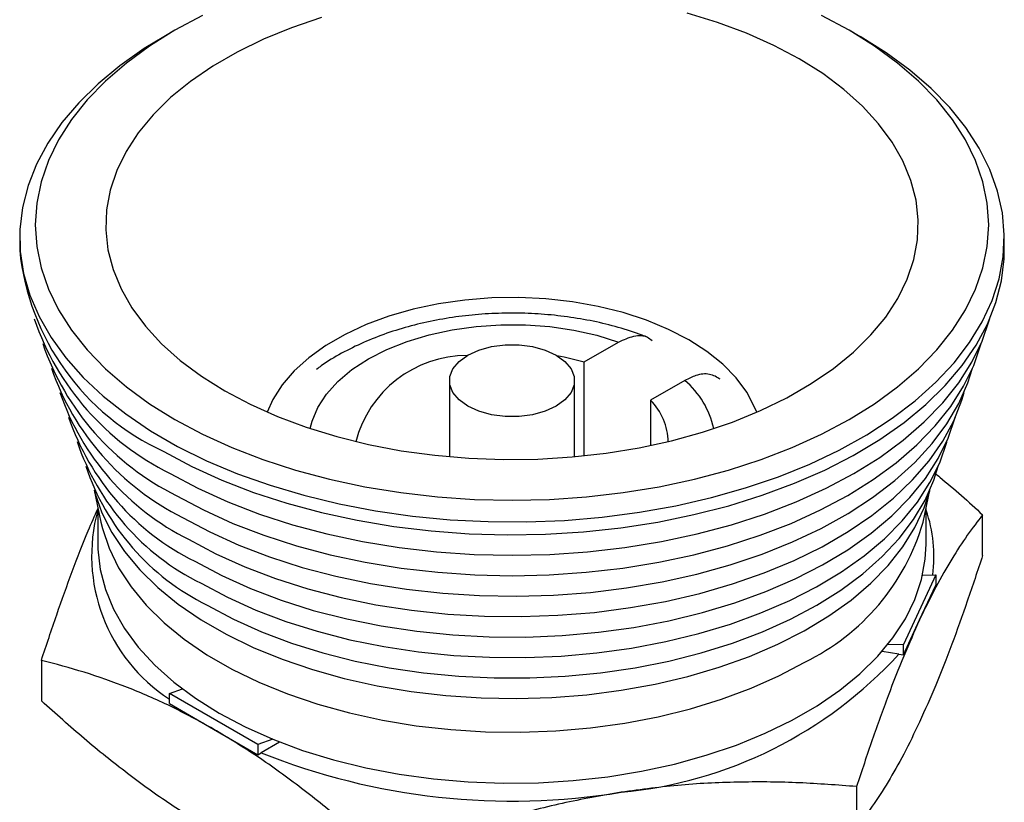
# Model space of a CAD drawing. Header units: millimetres. Extents: x 2282 to 2558, y 1608 to 1800.
# Tile 12 of 14: x 2425 to 2456, y 1745 to 1770. Entities that reach past the tile are written whole.
import ezdxf

# ---------------------------------------------------------------- set-up
doc = ezdxf.new("R2010")
doc.units = ezdxf.units.MM
doc.layers.add('1轮廓实线层', color=7, linetype='Continuous')

msp = doc.modelspace()

# ---------------------------------------------------------------- linework, layer by layer
at = {"layer": '1轮廓实线层', "linetype": 'Continuous', "lineweight": 25}
for p, q in [((2429.623, 1769.422), (2429.269, 1769.218)), ((2451.547, 1769.218), (2451.193, 1769.422)), ((2424.658, 1762.79), (2424.658, 1762.382)), ((2456.158, 1762.382), (2456.158, 1762.79)), ((2442.72, 1758.817), (2443.819, 1759.452)), ((2442.72, 1755.813), (2442.72, 1758.817)), ((2438.408, 1758.217), (2438.408, 1755.783)), ((2442.408, 1755.783), (2442.408, 1758.217)), ((2445.941, 1758.227), (2444.841, 1757.592)), ((2444.841, 1757.592), (2444.841, 1756.143)), ((2427.037, 1754.717), (2427.258, 1753.687)), ((2453.558, 1753.687), (2453.778, 1754.717)), ((2427.158, 1754.154), (2427.158, 1752.992)), ((2453.658, 1752.992), (2453.658, 1754.154)), ((2455.465, 1752.631), (2455.465, 1753.928)), ((2453.966, 1752.008), (2452.93, 1749.778)), ((2453.547, 1752.002), (2453.966, 1752.008)), ((2453.966, 1752.008), (2453.966, 1751.681)), ((2453.448, 1750.566), (2453.966, 1751.681)), ((2452.93, 1749.451), (2453.448, 1750.566)), ((2452.786, 1749.473), (2452.247, 1749.557)), ((2452.93, 1749.778), (2452.426, 1749.77)), ((2452.93, 1749.451), (2452.93, 1749.778)), ((2425.351, 1749.27), (2425.351, 1747.973)), ((2452.786, 1749.473), (2452.93, 1749.451)), ((2429.448, 1748.216), (2429.864, 1748.36)), ((2432.276, 1746.583), (2429.448, 1748.216)), ((2429.448, 1747.889), (2429.448, 1748.216)), ((2429.448, 1747.889), (2430.862, 1747.073)), ((2430.862, 1747.073), (2432.276, 1746.256)), ((2432.753, 1746.748), (2432.276, 1746.583)), ((2432.276, 1746.583), (2432.276, 1746.256)), ((2432.975, 1746.659), (2432.382, 1746.317)), ((2432.276, 1746.256), (2432.382, 1746.317)), ((2451.431, 1745.235), (2451.431, 1743.938))]:
    msp.add_line(p, q, dxfattribs=at)
at = {"layer": '1轮廓实线层', "linetype": 'Continuous', "lineweight": 25, "flags": 128}
for points in [[(2430.504, 1769.893), (2429.625, 1769.423), (2428.812, 1768.916), (2428.07, 1768.373), (2427.405, 1767.798), (2426.82, 1767.195), (2426.319, 1766.567), (2425.904, 1765.919), (2425.579, 1765.253), (2425.346, 1764.575), (2425.205, 1763.889), (2425.158, 1763.198), (2425.205, 1762.508), (2425.346, 1761.821), (2425.579, 1761.143), (2425.904, 1760.478), (2426.319, 1759.829), (2426.82, 1759.202), (2427.405, 1758.598), (2428.07, 1758.024), (2428.812, 1757.481), (2429.625, 1756.973)], [(2434.31, 1769.826), (2433.358, 1769.504), (2432.458, 1769.136), (2431.614, 1768.725), (2430.834, 1768.275), (2430.122, 1767.788), (2429.485, 1767.268), (2428.927, 1766.718), (2428.451, 1766.144), (2428.061, 1765.548), (2427.761, 1764.935), (2427.551, 1764.309), (2427.434, 1763.676), (2427.411, 1763.039), (2427.481, 1762.403), (2427.644, 1761.773), (2427.9, 1761.154), (2428.245, 1760.549), (2428.678, 1759.963), (2429.196, 1759.4), (2429.794, 1758.865), (2430.469, 1758.361), (2431.216, 1757.892)], [(2429.625, 1756.973), (2430.504, 1756.504), (2431.444, 1756.076), (2432.44, 1755.692), (2433.485, 1755.354), (2434.572, 1755.065), (2435.695, 1754.826), (2436.848, 1754.638), (2438.022, 1754.503), (2439.211, 1754.422), (2440.408, 1754.395), (2441.604, 1754.422), (2442.794, 1754.503), (2443.968, 1754.638), (2445.12, 1754.826), (2446.244, 1755.065), (2447.331, 1755.354), (2448.376, 1755.692), (2449.372, 1756.076), (2450.312, 1756.504), (2451.191, 1756.973), (2452.004, 1757.481), (2452.745, 1758.024), (2453.411, 1758.598), (2453.996, 1759.202), (2454.497, 1759.829), (2454.912, 1760.478), (2455.237, 1761.143), (2455.47, 1761.821), (2455.611, 1762.508), (2455.658, 1763.198), (2455.611, 1763.889), (2455.47, 1764.575), (2455.237, 1765.253), (2454.912, 1765.919), (2454.497, 1766.567), (2453.996, 1767.195), (2453.411, 1767.798), (2452.745, 1768.373), (2452.004, 1768.916), (2451.191, 1769.423), (2450.312, 1769.893)], [(2431.216, 1757.892), (2432.028, 1757.461), (2432.901, 1757.071), (2433.828, 1756.726), (2434.803, 1756.427), (2435.818, 1756.177), (2436.866, 1755.977), (2437.939, 1755.83), (2439.031, 1755.736), (2440.132, 1755.695), (2441.235, 1755.709), (2442.332, 1755.776), (2443.416, 1755.897), (2444.478, 1756.071), (2445.51, 1756.296), (2446.506, 1756.57), (2447.457, 1756.893), (2448.358, 1757.261), (2449.202, 1757.671), (2449.982, 1758.122), (2450.693, 1758.609), (2451.331, 1759.129), (2451.889, 1759.678), (2452.365, 1760.253), (2452.754, 1760.849), (2453.055, 1761.462), (2453.265, 1762.087), (2453.382, 1762.721), (2453.405, 1763.358), (2453.335, 1763.993), (2453.171, 1764.623), (2452.916, 1765.243), (2452.571, 1765.848), (2452.138, 1766.434), (2451.62, 1766.997), (2451.022, 1767.532), (2450.347, 1768.036), (2449.6, 1768.505), (2448.788, 1768.936), (2447.915, 1769.325), (2446.987, 1769.671), (2446.013, 1769.97)], [(2429.269, 1769.218), (2428.642, 1768.835), (2427.866, 1768.29), (2427.166, 1767.712), (2426.545, 1767.105), (2426.007, 1766.472), (2425.556, 1765.817), (2425.195, 1765.143), (2424.924, 1764.456), (2424.747, 1763.758), (2424.665, 1763.054), (2424.676, 1762.349), (2424.783, 1761.647), (2424.983, 1760.951), (2425.276, 1760.267), (2425.661, 1759.598), (2426.134, 1758.947), (2426.692, 1758.32), (2427.333, 1757.72), (2428.053, 1757.151), (2428.847, 1756.615), (2429.711, 1756.116), (2430.639, 1755.658), (2431.626, 1755.242), (2432.666, 1754.872), (2433.752, 1754.55), (2434.878, 1754.277), (2436.037, 1754.055), (2437.223, 1753.886), (2438.428, 1753.77), (2439.645, 1753.708), (2440.866, 1753.702), (2442.085, 1753.749), (2443.293, 1753.852), (2444.484, 1754.008), (2445.651, 1754.216), (2446.786, 1754.477), (2447.883, 1754.787), (2448.935, 1755.145), (2449.935, 1755.55), (2450.878, 1755.998), (2451.759, 1756.487), (2452.571, 1757.013), (2453.31, 1757.575), (2453.971, 1758.168), (2454.55, 1758.788), (2455.045, 1759.433), (2455.452, 1760.098), (2455.768, 1760.779), (2455.992, 1761.472), (2456.122, 1762.173), (2456.157, 1762.878), (2456.098, 1763.582), (2455.944, 1764.282), (2455.697, 1764.973), (2455.358, 1765.65), (2454.93, 1766.31), (2454.413, 1766.949), (2453.813, 1767.563), (2453.132, 1768.149), (2452.374, 1768.702), (2451.545, 1769.219), (2451.545, 1769.219)], [(2429.271, 1755.953), (2430.167, 1755.474), (2431.126, 1755.036), (2432.14, 1754.643), (2433.203, 1754.297), (2434.31, 1753.999), (2435.454, 1753.751), (2436.627, 1753.555), (2437.823, 1753.413), (2439.035, 1753.324), (2440.255, 1753.29), (2441.476, 1753.31), (2442.691, 1753.385), (2443.891, 1753.515), (2445.071, 1753.697), (2446.223, 1753.932), (2447.34, 1754.217), (2448.415, 1754.552), (2449.442, 1754.934), (2450.414, 1755.36), (2451.327, 1755.829), (2452.174, 1756.337), (2452.95, 1756.882), (2453.65, 1757.459), (2454.271, 1758.067), (2454.809, 1758.7), (2455.26, 1759.355), (2455.621, 1760.029), (2455.891, 1760.716), (2456.068, 1761.414), (2456.151, 1762.117), (2456.158, 1762.382)], [(2448.237, 1757.207), (2448.171, 1757.372), (2447.917, 1757.85), (2447.575, 1758.31), (2447.149, 1758.745), (2446.643, 1759.151), (2446.065, 1759.523), (2445.42, 1759.857), (2444.716, 1760.149), (2443.962, 1760.395), (2443.167, 1760.593), (2442.339, 1760.739), (2441.488, 1760.834), (2440.625, 1760.874), (2439.759, 1760.861), (2438.9, 1760.793), (2438.06, 1760.673), (2437.247, 1760.5), (2436.471, 1760.278), (2435.741, 1760.009), (2435.066, 1759.695), (2434.453, 1759.342), (2433.91, 1758.952), (2433.444, 1758.531), (2433.059, 1758.083), (2432.76, 1757.613), (2432.579, 1757.207)], [(2429.469, 1755.25), (2430.361, 1754.774), (2431.315, 1754.34), (2432.325, 1753.951), (2433.385, 1753.608), (2434.488, 1753.314), (2435.627, 1753.072), (2436.796, 1752.881), (2437.988, 1752.745), (2439.194, 1752.662), (2440.408, 1752.635), (2441.622, 1752.662), (2442.828, 1752.745), (2444.019, 1752.881), (2445.188, 1753.072), (2446.328, 1753.314), (2447.431, 1753.608), (2448.491, 1753.951), (2449.501, 1754.34), (2450.455, 1754.774), (2451.347, 1755.25), (2452.171, 1755.765), (2452.923, 1756.316), (2453.598, 1756.899), (2454.192, 1757.511), (2454.7, 1758.148), (2455.121, 1758.806), (2455.45, 1759.48), (2455.687, 1760.168), (2455.693, 1760.19)], [(2433.95, 1756.685), (2434.01, 1756.919), (2434.196, 1757.363), (2434.474, 1757.79), (2434.84, 1758.194), (2435.288, 1758.57), (2435.812, 1758.911), (2436.403, 1759.213), (2437.054, 1759.472), (2437.754, 1759.683), (2438.494, 1759.844), (2439.262, 1759.951), (2440.047, 1760.004), (2440.837, 1760.002), (2441.62, 1759.944), (2442.386, 1759.832), (2443.123, 1759.667), (2443.819, 1759.452)], [(2429.667, 1754.548), (2430.543, 1754.081), (2431.479, 1753.654), (2432.471, 1753.272), (2433.512, 1752.935), (2434.595, 1752.647), (2435.714, 1752.409), (2436.862, 1752.222), (2438.032, 1752.088), (2439.216, 1752.007), (2440.408, 1751.98), (2441.6, 1752.007), (2442.784, 1752.088), (2443.954, 1752.222), (2445.102, 1752.409), (2446.221, 1752.647), (2447.304, 1752.935), (2448.345, 1753.272), (2449.336, 1753.654), (2450.273, 1754.081), (2451.149, 1754.548), (2451.958, 1755.054), (2452.697, 1755.594), (2453.359, 1756.167), (2453.942, 1756.768), (2454.442, 1757.393), (2454.854, 1758.039), (2455.178, 1758.702), (2455.411, 1759.377), (2455.419, 1759.405)], [(2441.822, 1757.401), (2441.472, 1757.24), (2441.068, 1757.128), (2440.632, 1757.07), (2440.184, 1757.07), (2439.747, 1757.128), (2439.344, 1757.24), (2438.994, 1757.401), (2438.714, 1757.603), (2438.52, 1757.836), (2438.42, 1758.088), (2438.42, 1758.347), (2438.52, 1758.599), (2438.714, 1758.832), (2438.994, 1759.034), (2439.344, 1759.195), (2439.747, 1759.307), (2440.184, 1759.365), (2440.632, 1759.365), (2441.068, 1759.307), (2441.472, 1759.195), (2441.822, 1759.034), (2442.101, 1758.832), (2442.296, 1758.599), (2442.395, 1758.347), (2442.395, 1758.088), (2442.296, 1757.836), (2442.101, 1757.603), (2441.822, 1757.401)], [(2441.84, 1759.023), (2442.075, 1758.979), (2442.72, 1758.817)], [(2429.865, 1753.846), (2430.736, 1753.382), (2431.668, 1752.959), (2432.655, 1752.58), (2433.692, 1752.247), (2434.771, 1751.964), (2435.885, 1751.73), (2437.028, 1751.549), (2438.193, 1751.42), (2439.371, 1751.346), (2440.556, 1751.325), (2441.74, 1751.359), (2442.916, 1751.447), (2444.076, 1751.589), (2445.212, 1751.784), (2446.318, 1752.03), (2447.387, 1752.326), (2448.412, 1752.67), (2449.386, 1753.06), (2450.304, 1753.494), (2451.158, 1753.968), (2451.945, 1754.48), (2452.659, 1755.026), (2453.296, 1755.604), (2453.851, 1756.209), (2454.32, 1756.837), (2454.702, 1757.485), (2454.994, 1758.148), (2455.144, 1758.621)], [(2430.063, 1753.144), (2430.929, 1752.682), (2431.856, 1752.263), (2432.839, 1751.888), (2433.871, 1751.56), (2434.946, 1751.281), (2436.055, 1751.052), (2437.193, 1750.876), (2438.352, 1750.754), (2439.525, 1750.685), (2440.702, 1750.672), (2441.879, 1750.713), (2443.045, 1750.808), (2444.194, 1750.958), (2445.319, 1751.16), (2446.412, 1751.414), (2447.466, 1751.718), (2448.475, 1752.07), (2449.43, 1752.467), (2450.328, 1752.908), (2451.161, 1753.389), (2451.924, 1753.907), (2452.613, 1754.459), (2453.223, 1755.041), (2453.749, 1755.649), (2454.189, 1756.28), (2454.539, 1756.93), (2454.798, 1757.593), (2454.869, 1757.836)], [(2430.261, 1752.441), (2431.122, 1751.983), (2432.044, 1751.567), (2433.023, 1751.196), (2434.05, 1750.872), (2435.12, 1750.598), (2436.225, 1750.375), (2437.358, 1750.204), (2438.511, 1750.088), (2439.676, 1750.026), (2440.847, 1750.019), (2442.015, 1750.067), (2443.172, 1750.17), (2444.31, 1750.327), (2445.423, 1750.537), (2446.502, 1750.799), (2447.541, 1751.111), (2448.532, 1751.47), (2449.469, 1751.875), (2450.346, 1752.323), (2451.156, 1752.811), (2451.896, 1753.335), (2452.558, 1753.892), (2453.14, 1754.478), (2453.637, 1755.09), (2454.046, 1755.723), (2454.365, 1756.373), (2454.59, 1757.037), (2454.594, 1757.051)], [(2430.459, 1751.739), (2431.303, 1751.29), (2432.208, 1750.882), (2433.167, 1750.518), (2434.174, 1750.201), (2435.223, 1749.932), (2436.306, 1749.713), (2437.417, 1749.546), (2438.548, 1749.431), (2439.691, 1749.371), (2440.838, 1749.364), (2441.983, 1749.411), (2443.118, 1749.512), (2444.234, 1749.666), (2445.325, 1749.872), (2446.383, 1750.129), (2447.401, 1750.435), (2448.373, 1750.787), (2449.292, 1751.184), (2450.152, 1751.623), (2450.947, 1752.101), (2451.672, 1752.615), (2452.321, 1753.161), (2452.892, 1753.736), (2453.379, 1754.336), (2453.78, 1754.957), (2454.092, 1755.594), (2454.314, 1756.245), (2454.319, 1756.267)], [(2430.657, 1751.037), (2431.495, 1750.591), (2432.395, 1750.187), (2433.349, 1749.827), (2434.351, 1749.514), (2435.395, 1749.25), (2436.473, 1749.036), (2437.578, 1748.875), (2438.702, 1748.766), (2439.838, 1748.712), (2440.978, 1748.712), (2442.114, 1748.766), (2443.238, 1748.875), (2444.343, 1749.036), (2445.421, 1749.25), (2446.464, 1749.514), (2447.467, 1749.827), (2448.421, 1750.187), (2449.32, 1750.591), (2450.159, 1751.037), (2450.931, 1751.521), (2451.631, 1752.04), (2452.254, 1752.591), (2452.797, 1753.17), (2453.255, 1753.772), (2453.625, 1754.394), (2453.904, 1755.032), (2454.045, 1755.482)], [(2427.046, 1754.698), (2427.064, 1754.629), (2427.288, 1753.989), (2427.604, 1753.362), (2428.009, 1752.752), (2428.501, 1752.164), (2429.077, 1751.602), (2429.733, 1751.069), (2430.463, 1750.57), (2431.263, 1750.109), (2432.128, 1749.687), (2433.05, 1749.309), (2434.024, 1748.976), (2435.042, 1748.692), (2436.099, 1748.458), (2437.185, 1748.275), (2438.294, 1748.146), (2439.418, 1748.071), (2440.549, 1748.051), (2441.679, 1748.085), (2442.8, 1748.174), (2443.905, 1748.316), (2444.984, 1748.511), (2446.032, 1748.758), (2447.04, 1749.055), (2448.002, 1749.399), (2448.91, 1749.788), (2449.759, 1750.22), (2450.542, 1750.692), (2451.254, 1751.199), (2451.89, 1751.74), (2452.445, 1752.309), (2452.916, 1752.903), (2453.3, 1753.517), (2453.593, 1754.148), (2453.77, 1754.698)], [(2427.258, 1753.687), (2427.304, 1753.492), (2427.517, 1752.855), (2427.824, 1752.23), (2428.221, 1751.623), (2428.706, 1751.037), (2429.275, 1750.477), (2429.925, 1749.947), (2430.65, 1749.45), (2431.445, 1748.991), (2432.305, 1748.573), (2433.223, 1748.198), (2434.193, 1747.869), (2435.208, 1747.589), (2436.26, 1747.36), (2437.342, 1747.183), (2438.446, 1747.06), (2439.565, 1746.991), (2440.689, 1746.977), (2441.812, 1747.019), (2442.924, 1747.115), (2444.018, 1747.265), (2445.086, 1747.468), (2446.121, 1747.723), (2447.114, 1748.028), (2448.059, 1748.38), (2448.949, 1748.777), (2449.777, 1749.216)], [(2427.158, 1752.992), (2427.161, 1752.829), (2427.232, 1752.181), (2427.399, 1751.539), (2427.659, 1750.907), (2428.011, 1750.291), (2428.453, 1749.694), (2428.98, 1749.12), (2429.59, 1748.575), (2430.278, 1748.061), (2431.039, 1747.583), (2431.867, 1747.144), (2432.757, 1746.747), (2433.702, 1746.394), (2434.695, 1746.09), (2435.73, 1745.835), (2436.798, 1745.632), (2437.892, 1745.482), (2439.004, 1745.386), (2440.127, 1745.344), (2441.251, 1745.358), (2442.369, 1745.427), (2443.474, 1745.55), (2444.556, 1745.727), (2445.608, 1745.956), (2446.623, 1746.236), (2447.593, 1746.565), (2448.511, 1746.94), (2449.371, 1747.358), (2450.166, 1747.817), (2450.891, 1748.314), (2451.541, 1748.844), (2452.11, 1749.404), (2452.595, 1749.99), (2452.992, 1750.597), (2453.298, 1751.222), (2453.512, 1751.859), (2453.631, 1752.505), (2453.658, 1752.992)]]:
    msp.add_lwpolyline(points, dxfattribs=at)
at = {"layer": '1轮廓实线层', "linetype": 'Continuous', "lineweight": 25}
for centre, radius, start, end in [((2432.574, 1763.192), 7.958, 185.8456, 245.4745), ((2433.27, 1762.977), 8.611, 198.8882, 243.8054), ((2433.397, 1762.132), 8.452, 198.825, 243.8109), ((2438.981, 1755.333), 3.691, 90.0809, 165.4823), ((2433.589, 1761.344), 8.372, 198.9864, 243.5897), ((2444.038, 1756.037), 2.901, 12.8999, 49.0084), ((2433.701, 1760.486), 8.195, 198.8705, 243.6434), ((2443.436, 1756.208), 1.973, 1.444, 44.5638), ((2433.813, 1759.629), 8.017, 198.7506, 243.6987), ((2433.939, 1758.783), 7.857, 198.6771, 243.7049), ((2434.052, 1757.926), 7.68, 198.5499, 243.7622), ((2432.425, 1752.617), 5.466, 164.5129, 236.9929), ((2449.306, 1752.582), 4.602, 352.8116, 18.9415), ((2446.606, 1755.732), 7.247, 295.9527, 343.6116), ((2442.629, 1758.758), 13.762, 275.3077, 317.5701), ((2440.414, 1766.438), 21.666, 248.2379, 279.2642)]:
    msp.add_arc(centre, radius, start, end, dxfattribs=at)
for points, knots in [([(2444.755, 1759.602), (2444.695, 1759.626), (2444.39, 1759.747), (2443.811, 1759.928), (2443.011, 1760.125), (2442.187, 1760.265), (2441.348, 1760.353), (2440.502, 1760.386), (2439.654, 1760.365), (2438.813, 1760.289), (2437.985, 1760.16), (2437.178, 1759.977), (2436.398, 1759.739), (2435.651, 1759.448), (2434.951, 1759.098), (2434.45, 1758.807), (2434.206, 1758.616), (2434.158, 1758.579)], [0, 0, 0, 0, 0.01814, 0.092386, 0.166299, 0.239938, 0.313358, 0.386652, 0.459935, 0.533313, 0.60689, 0.680793, 0.755142, 0.830034, 0.905501, 0.981454, 1, 1, 1, 1]), ([(2443.819, 1759.452), (2443.983, 1759.527), (2444.312, 1759.676), (2444.69, 1759.671), (2444.841, 1759.541), (2444.888, 1759.5)], [0, 0, 0, 0, 0.4064573, 0.8131852, 1, 1, 1, 1]), ([(2447.069, 1758.262), (2446.962, 1758.328), (2446.742, 1758.461), (2446.332, 1758.421), (2446.057, 1758.284), (2445.941, 1758.227)], [0, 0, 0, 0, 0.3572512, 0.7294303, 1, 1, 1, 1]), ([(2453.946, 1755.25), (2453.996, 1755.21), (2454.509, 1754.799), (2455.012, 1754.341), (2455.465, 1753.928)], [0, 0, 0, 0, 0.097865, 1, 1, 1, 1]), ([(2425.351, 1749.27), (2425.514, 1749.762), (2425.84, 1750.747), (2426.341, 1752.134), (2426.781, 1753.273), (2427.056, 1753.89), (2427.158, 1754.12)], [0, 0, 0, 0, 0.276046, 0.552029, 0.833233, 1, 1, 1, 1]), ([(2455.465, 1753.928), (2455.302, 1753.717), (2454.976, 1753.296), (2454.475, 1752.526), (2453.965, 1751.639), (2453.62, 1750.924), (2453.448, 1750.566)], [0, 0, 0, 0, 0.247711, 0.495365, 0.747705, 1, 1, 1, 1]), ([(2455.465, 1752.631), (2455.302, 1752.138), (2454.976, 1751.154), (2454.475, 1749.764), (2453.965, 1748.455), (2453.62, 1747.685), (2453.448, 1747.3)], [0, 0, 0, 0, 0.247711, 0.495365, 0.747705, 1, 1, 1, 1]), ([(2453.448, 1750.566), (2453.279, 1750.189), (2452.941, 1749.435), (2452.435, 1748.139), (2451.93, 1746.742), (2451.597, 1745.738), (2451.431, 1745.235)], [0, 0, 0, 0, 0.247275, 0.494591, 0.747264, 1, 1, 1, 1]), ([(2430.862, 1747.073), (2430.401, 1747.326), (2429.478, 1747.832), (2428.094, 1748.426), (2426.715, 1748.913), (2425.805, 1749.151), (2425.351, 1749.27)], [0, 0, 0, 0, 0.247275, 0.494591, 0.747264, 1, 1, 1, 1]), ([(2430.862, 1743.806), (2430.401, 1744.086), (2429.478, 1744.645), (2428.094, 1745.649), (2426.715, 1746.754), (2425.805, 1747.566), (2425.351, 1747.973)], [0, 0, 0, 0, 0.247275, 0.494591, 0.747264, 1, 1, 1, 1]), ([(2436.373, 1742.906), (2435.928, 1743.305), (2435.036, 1744.101), (2433.667, 1745.201), (2432.274, 1746.216), (2431.333, 1746.787), (2430.862, 1747.073)], [0, 0, 0, 0, 0.247711, 0.495365, 0.747705, 1, 1, 1, 1]), ([(2453.448, 1747.3), (2453.279, 1746.949), (2452.941, 1746.248), (2452.435, 1745.362), (2451.93, 1744.583), (2451.597, 1744.153), (2451.431, 1743.938)], [0, 0, 0, 0, 0.247275, 0.494591, 0.747264, 1, 1, 1, 1]), ([(2451.431, 1745.235), (2450.822, 1745.282), (2449.604, 1745.376), (2447.734, 1745.396), (2445.831, 1745.313), (2444.545, 1745.141), (2443.902, 1745.055)], [0, 0, 0, 0, 0.247711, 0.495365, 0.747705, 1, 1, 1, 1]), ([(2443.902, 1745.055), (2443.272, 1744.945), (2442.012, 1744.724), (2440.121, 1744.226), (2438.237, 1743.626), (2436.995, 1743.146), (2436.373, 1742.906)], [0, 0, 0, 0, 0.247275, 0.494591, 0.747264, 1, 1, 1, 1])]:
    msp.add_open_spline(points, degree=3, knots=knots, dxfattribs=at)

doc.saveas('drawing.dxf')
